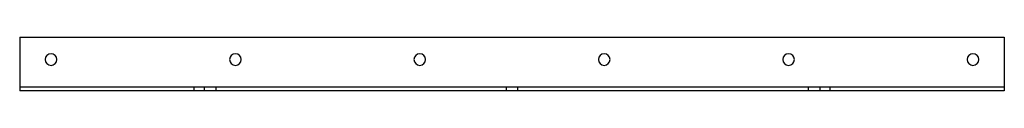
# Model space of a CAD drawing. Header units: millimetres. Extents: x -550 to 550, y -30 to 30.
import ezdxf

# ---------------------------------------------------------------- set-up
doc = ezdxf.new("R2010")
doc.units = ezdxf.units.MM
doc.layers.add('HIDDEN', color=7, linetype='Continuous')
doc.layers.add('THICK', color=7, linetype='Continuous')

msp = doc.modelspace()

# ---------------------------------------------------------------- linework, layer by layer
at = {"layer": 'HIDDEN'}
for p, q in [((-550, 30), (-550, 30)), ((550, 30), (550, 30)), ((-550, -26), (-550, -26)), ((550, -26), (-550, -26)), ((-550, -30), (-550, -30)), ((-355.5, -26), (-355.5, -30)), ((-343.9, -26), (-343.9, -30)), ((-330.9, -26), (-330.9, -30)), ((-6.5, -26), (-6.5, -30)), ((6.5, -30), (6.5, -26)), ((330.9, -26), (330.9, -30)), ((343.9, -26), (343.9, -30)), ((355.5, -30), (355.5, -26)), ((550, -26), (550, -26)), ((550, -30), (550, -30))]:
    msp.add_line(p, q, dxfattribs=at)
at = {"layer": 'THICK'}
for p, q in [((-550, 30), (-550, -30)), ((-550, 30), (550, 30)), ((550, 30), (550, -30)), ((550, -30), (-550, -30))]:
    msp.add_line(p, q, dxfattribs=at)
for centre, start, end in [((-515, 5), 0, 180), ((-309, 5), 0, 180), ((-103, 5), 0, 180), ((103, 5), 0, 180), ((309, 5), 0, 180), ((515, 5), 0, 180), ((-515, 5), 180, 0), ((-309, 5), 180, 0), ((-103, 5), 180, 0), ((103, 5), 180, 0), ((309, 5), 180, 0), ((515, 5), 180, 0)]:
    msp.add_arc(centre, 6.5, start, end, dxfattribs=at)

doc.saveas('drawing.dxf')
